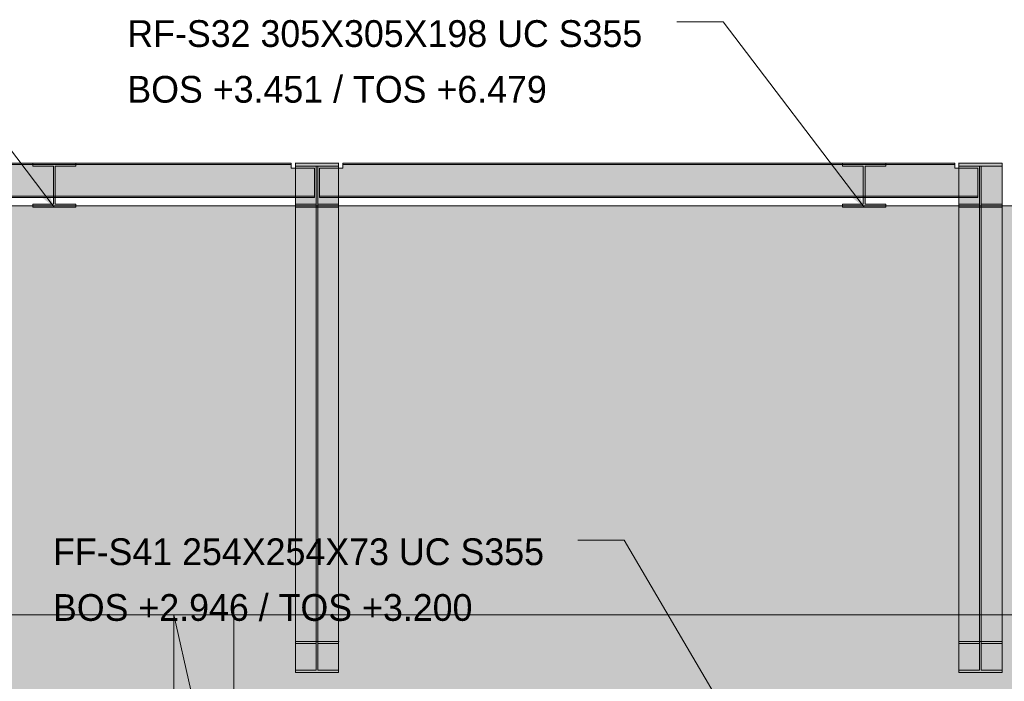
# Model space of a CAD drawing. Header units: millimetres. Extents: x 8750 to 43375, y -8109 to 26244.
# Tile 5 of 8: x 24476 to 30320, y 3405 to 7330. Entities that reach past the tile are written whole.
import ezdxf

# ---------------------------------------------------------------- set-up
doc = ezdxf.new("R2010")
doc.units = ezdxf.units.MM
for name, color, linetype in [('FILL-INK', 7, 'Continuous'), ('FILL-STEEL', 7, 'Continuous'), ('FILL-WHITE', 7, 'Continuous'), ('LINE-CORE', 7, 'Continuous'), ('LINE-INK', 7, 'Continuous'), ('TEXT-INK', 7, 'Continuous')]:
    doc.layers.add(name, color=color, linetype=linetype)

msp = doc.modelspace()

# ---------------------------------------------------------------- hatches: boundary and pattern name
at = {"layer": 'FILL-INK', "true_color": 0x1a1a1f}
h = msp.add_hatch(color=250, dxfattribs=at)
h.dxf.hatch_style = 1
h.paths.add_polyline_path([(24681, 6218.7), (24537.2, 6329.1), (24612.7, 6386.7)])
h = msp.add_hatch(color=250, dxfattribs=at)
h.dxf.hatch_style = 1
h.paths.add_polyline_path([(29488, 6218.7), (29344.2, 6329.1), (29419.7, 6386.7)])
at = {"layer": 'FILL-STEEL', "true_color": 0x0d2973}
h = msp.add_hatch(color=166, dxfattribs=at)
h.dxf.hatch_style = 1
h.paths.add_polyline_path([(24552.8, 6218.7), (24552.8, 6232.7), (24552.8, 6236), (24652.2, 6236), (24675.8, 6236), (24675.8, 6418.4), (24675.8, 6461.7), (24575.9, 6461.7), (24552.8, 6461.7), (24552.8, 6475.8), (24552.8, 6479), (24761.3, 6479), (24809.1, 6479), (24809.1, 6475.8), (24809.1, 6461.7), (24709.2, 6461.7), (24686.2, 6461.7), (24686.2, 6418.4), (24686.2, 6236), (24785.5, 6236), (24809.1, 6236), (24809.1, 6232.7), (24809.1, 6218.7), (24602.2, 6218.7)])
h = msp.add_hatch(color=166, dxfattribs=at)
h.dxf.hatch_style = 1
h.paths.add_polyline_path([(29359.8, 6218.7), (29359.8, 6232.7), (29359.8, 6236), (29459.2, 6236), (29482.8, 6236), (29482.8, 6418.4), (29482.8, 6461.7), (29382.9, 6461.7), (29359.8, 6461.7), (29359.8, 6475.8), (29359.8, 6479), (29568.3, 6479), (29616.2, 6479), (29616.2, 6475.8), (29616.2, 6461.7), (29516.2, 6461.7), (29493.2, 6461.7), (29493.2, 6418.4), (29493.2, 6236), (29592.5, 6236), (29616.2, 6236), (29616.2, 6232.7), (29616.2, 6218.7), (29409.2, 6218.7)])
at = {"layer": 'FILL-WHITE', "true_color": 0xffffff}
h = msp.add_hatch(color=7, dxfattribs=at)
h.dxf.hatch_style = 1
h.paths.add_polyline_path([(21413, 6450), (21551, 6450), (21551, 6471.2), (26087, 6471.2), (26087, 6450), (26225, 6450), (26225, 6283.6), (26087, 6283.6), (21551, 6283.6), (21413, 6283.6)])
h = msp.add_hatch(color=7, dxfattribs=at)
h.dxf.hatch_style = 1
h.paths.add_polyline_path([(21551, 6450), (21551, 6471.2), (26087, 6471.2), (26087, 6450), (26225, 6450), (26225, 6283.6), (26087, 6283.6), (21551, 6283.6), (21413, 6283.6), (21413, 6450)])
h = msp.add_hatch(color=7, dxfattribs=at)
h.dxf.hatch_style = 1
h.paths.add_polyline_path([(21551, 6479), (26087, 6479), (26087, 6471.2), (21551, 6471.2)])
h = msp.add_hatch(color=7, dxfattribs=at)
h.dxf.hatch_style = 1
h.paths.add_polyline_path([(26087, 6479), (26087, 6471.2), (21551, 6471.2), (21551, 6479)])
h = msp.add_hatch(color=7, dxfattribs=at)
h.dxf.hatch_style = 1
h.paths.add_polyline_path([(24552.8, 6236), (24675.8, 6236), (24675.8, 6461.7), (24552.8, 6461.7), (24552.8, 6479), (24809.1, 6479), (24809.1, 6461.7), (24686.2, 6461.7), (24686.2, 6236), (24809.1, 6236), (24809.1, 6218.7), (24552.8, 6218.7)])
h = msp.add_hatch(color=7, dxfattribs=at)
h.dxf.hatch_style = 1
h.paths.add_polyline_path([(24809.1, 6479), (24810.7, 6479.2), (24810.7, 6479.2), (24810.7, 6479.1), (24809.1, 6479)])
h = msp.add_hatch(color=7, dxfattribs=at)
h.dxf.hatch_style = 1
h.paths.add_polyline_path([(26111.8, 6479), (26111.8, 6479), (26110.3, 6479.1), (26110.3, 6479.2), (26110.3, 6479.2)])
h = msp.add_hatch(color=7, dxfattribs=at)
h.dxf.hatch_style = 1
h.paths.add_polyline_path([(26111.8, 6479), (26111.8, 6479), (26110.3, 6479.1), (26110.3, 6479.2), (26110.3, 6479.2)])
h = msp.add_hatch(color=7, dxfattribs=at)
h.dxf.hatch_style = 1
h.paths.add_polyline_path([(26111.8, 6479), (26368.1, 6479), (26368.1, 3641.8), (26111.8, 3641.8)])
h = msp.add_hatch(color=7, dxfattribs=at)
h.dxf.hatch_style = 1
h.paths.add_polyline_path([(26368.1, 6479), (26368.1, 6461.7), (26111.8, 6461.7), (26111.8, 6479)])
h = msp.add_hatch(color=7, dxfattribs=at)
h.dxf.hatch_style = 1
h.paths.add_polyline_path([(26368.1, 6479), (26368.1, 6461.7), (26245.2, 6461.7), (26245.2, 6236), (26368.1, 6236), (26368.1, 6218.7), (26111.8, 6218.7), (26111.8, 6236), (26234.8, 6236), (26234.8, 6461.7), (26111.8, 6461.7), (26111.8, 6479)])
h = msp.add_hatch(color=7, dxfattribs=at)
h.dxf.hatch_style = 1
h.paths.add_polyline_path([(26234.8, 6461.7), (26234.8, 3629.5), (26111.8, 3629.5), (26111.8, 6461.7)])
h = msp.add_hatch(color=7, dxfattribs=at)
h.dxf.hatch_style = 1
h.paths.add_polyline_path([(26111.8, 6218.7), (26111.8, 6236), (26234.8, 6236), (26234.8, 6461.7), (26245.2, 6461.7), (26245.2, 6236), (26368.1, 6236), (26368.1, 6218.7), (26111.8, 6218.7)])
h = msp.add_hatch(color=7, dxfattribs=at)
h.dxf.hatch_style = 1
h.paths.add_polyline_path([(26368.1, 6461.7), (26368.1, 3629.5), (26245.2, 3629.5), (26245.2, 6461.7)])
h = msp.add_hatch(color=7, dxfattribs=at)
h.dxf.hatch_style = 1
h.paths.add_polyline_path([(26255, 6450), (26393, 6450), (26393, 6471.2), (30025, 6471.2), (30025, 6450), (30163, 6450), (30163, 6283.6), (30025, 6283.6), (26393, 6283.6), (26255, 6283.6)])
h = msp.add_hatch(color=7, dxfattribs=at)
h.dxf.hatch_style = 1
h.paths.add_polyline_path([(26393, 6450), (26393, 6471.2), (30025, 6471.2), (30025, 6450), (30163, 6450), (30163, 6283.6), (30025, 6283.6), (26393, 6283.6), (26255, 6283.6), (26255, 6450)])
h = msp.add_hatch(color=7, dxfattribs=at)
h.dxf.hatch_style = 1
h.paths.add_polyline_path([(26368.1, 6479), (26369.7, 6479.2), (26369.7, 6479.2), (26369.7, 6479.1), (26368.1, 6479)])
h = msp.add_hatch(color=7, dxfattribs=at)
h.dxf.hatch_style = 1
h.paths.add_polyline_path([(26393, 6479), (30025, 6479), (30025, 6479), (30025, 6471.2), (26393, 6471.2), (26393, 6471.2)])
h = msp.add_hatch(color=7, dxfattribs=at)
h.dxf.hatch_style = 1
h.paths.add_polyline_path([(30025, 6479), (30025, 6471.2), (26393, 6471.2), (26393, 6479)])
h = msp.add_hatch(color=7, dxfattribs=at)
h.dxf.hatch_style = 1
h.paths.add_polyline_path([(29359.8, 6236), (29482.8, 6236), (29482.8, 6461.7), (29359.8, 6461.7), (29359.8, 6479), (29616.2, 6479), (29616.2, 6461.7), (29493.2, 6461.7), (29493.2, 6236), (29616.2, 6236), (29616.2, 6218.7), (29359.8, 6218.7)])
h = msp.add_hatch(color=7, dxfattribs=at)
h.dxf.hatch_style = 1
h.paths.add_polyline_path([(29616.2, 6479), (29617.7, 6479.2), (29617.7, 6479.2), (29617.7, 6479.1), (29616.2, 6479)])
h = msp.add_hatch(color=7, dxfattribs=at)
h.dxf.hatch_style = 1
h.paths.add_polyline_path([(30049.8, 6479), (30049.8, 6479), (30048.3, 6479.1), (30048.3, 6479.2), (30048.3, 6479.2)])
h = msp.add_hatch(color=7, dxfattribs=at)
h.dxf.hatch_style = 1
h.paths.add_polyline_path([(30049.8, 6479), (30049.8, 6479), (30048.3, 6479.1), (30048.3, 6479.2), (30048.3, 6479.2)])
h = msp.add_hatch(color=7, dxfattribs=at)
h.dxf.hatch_style = 1
h.paths.add_polyline_path([(30049.8, 6479), (30306.1, 6479), (30306.1, 3641.8), (30049.8, 3641.8)])
h = msp.add_hatch(color=7, dxfattribs=at)
h.dxf.hatch_style = 1
h.paths.add_polyline_path([(30306.1, 6479), (30306.1, 6461.7), (30049.8, 6461.7), (30049.8, 6479)])
h = msp.add_hatch(color=7, dxfattribs=at)
h.dxf.hatch_style = 1
h.paths.add_polyline_path([(30306.1, 6479), (30306.1, 6461.7), (30183.2, 6461.7), (30183.2, 6236), (30306.1, 6236), (30306.1, 6218.7), (30049.8, 6218.7), (30049.8, 6236), (30172.8, 6236), (30172.8, 6461.7), (30049.8, 6461.7), (30049.8, 6479)])
h = msp.add_hatch(color=7, dxfattribs=at)
h.dxf.hatch_style = 1
h.paths.add_polyline_path([(30172.8, 6461.7), (30172.8, 3629.5), (30049.8, 3629.5), (30049.8, 6461.7)])
h = msp.add_hatch(color=7, dxfattribs=at)
h.dxf.hatch_style = 1
h.paths.add_polyline_path([(30049.8, 6218.7), (30049.8, 6236), (30172.8, 6236), (30172.8, 6461.7), (30183.2, 6461.7), (30183.2, 6236), (30306.1, 6236), (30306.1, 6218.7), (30049.8, 6218.7)])
h = msp.add_hatch(color=7, dxfattribs=at)
h.dxf.hatch_style = 1
h.paths.add_polyline_path([(30306.1, 6461.7), (30306.1, 3629.5), (30183.2, 3629.5), (30183.2, 6461.7)])
h = msp.add_hatch(color=7, dxfattribs=at)
h.dxf.hatch_style = 1
h.paths.add_polyline_path([(30306.1, 6479), (30307.7, 6479.2), (30307.7, 6479.2), (30307.7, 6479.1), (30306.1, 6479)])
h = msp.add_hatch(color=7, dxfattribs=at)
h.dxf.hatch_style = 1
h.paths.add_polyline_path([(21413, 6283.6), (21551, 6283.6), (26087, 6283.6), (26225, 6283.6), (26225, 6275.8), (26087, 6275.8), (21551, 6275.8), (21413, 6275.8)])
h = msp.add_hatch(color=7, dxfattribs=at)
h.dxf.hatch_style = 1
h.paths.add_polyline_path([(26087, 6283.6), (26225, 6283.6), (26225, 6275.8), (21551, 6275.8), (21413, 6275.8), (21413, 6283.6)])
h = msp.add_hatch(color=7, dxfattribs=at)
h.dxf.hatch_style = 1
h.paths.add_polyline_path([(26255, 6283.6), (26393, 6283.6), (30025, 6283.6), (30025, 6283.6), (30163, 6283.6), (30163, 6275.8), (30025, 6275.8), (26393, 6275.8), (26393, 6275.8), (26255, 6275.8)])
h = msp.add_hatch(color=7, dxfattribs=at)
h.dxf.hatch_style = 1
h.paths.add_polyline_path([(30025, 6283.6), (30163, 6283.6), (30163, 6275.8), (26393, 6275.8), (26255, 6275.8), (26255, 6283.6)])
h = msp.add_hatch(color=7, dxfattribs=at)
h.dxf.hatch_style = 1
h.paths.add_polyline_path([(30552, 6225), (32805.5, 3971.5), (32805.5, 3350), (21348, 3350), (21348, 6225)])
h = msp.add_hatch(color=7, dxfattribs=at)
h.dxf.hatch_style = 1
h.paths.add_polyline_path([(30552, 6225), (32805.5, 3971.5), (32805.5, 3350), (21348, 3350), (21348, 6225)])
h = msp.add_hatch(color=7, dxfattribs=at)
h.dxf.hatch_style = 1
h.paths.add_polyline_path([(26234.8, 6236), (26234.8, 3469.9), (26111.8, 3469.9), (26111.8, 6236)])
h = msp.add_hatch(color=7, dxfattribs=at)
h.dxf.hatch_style = 1
h.paths.add_polyline_path([(26111.8, 3457.7), (26111.8, 6218.7), (26368.1, 6218.7), (26368.1, 3457.7)])
h = msp.add_hatch(color=7, dxfattribs=at)
h.dxf.hatch_style = 1
h.paths.add_polyline_path([(26368.1, 6236), (26368.1, 3469.9), (26245.2, 3469.9), (26245.2, 6236)])
h = msp.add_hatch(color=7, dxfattribs=at)
h.dxf.hatch_style = 1
h.paths.add_polyline_path([(30172.8, 6236), (30172.8, 3469.9), (30049.8, 3469.9), (30049.8, 6236)])
h = msp.add_hatch(color=7, dxfattribs=at)
h.dxf.hatch_style = 1
h.paths.add_polyline_path([(30049.8, 3457.7), (30049.8, 6218.7), (30306.1, 6218.7), (30306.1, 3457.7)])
h = msp.add_hatch(color=7, dxfattribs=at)
h.dxf.hatch_style = 1
h.paths.add_polyline_path([(30306.1, 6236), (30306.1, 3469.9), (30183.2, 3469.9), (30183.2, 6236)])
h = msp.add_hatch(color=7, dxfattribs=at)
h.dxf.hatch_style = 1
h.paths.add_polyline_path([(19126.3, 3800), (25390.4, 3800), (25390.4, -100), (25233, -100), (25233, 3200.5), (19129.5, 3200.5), (19129.5, -100), (19129.5, -100), (19129.5, -100), (19126.3, -100), (19126.3, 3800)])
h = msp.add_hatch(color=7, dxfattribs=at)
h.dxf.hatch_style = 1
h.paths.add_polyline_path([(19126.3, 3351.3), (19126.3, 3800), (25390.4, 3800), (25390.4, 3351.3), (19126.3, 3351.3)])
h = msp.add_hatch(color=7, dxfattribs=at)
h.dxf.hatch_style = 1
h.paths.add_polyline_path([(25390.4, 3800), (25492, 3351.3), (25492, 3198.7), (25492, 3197.1), (25491.9, 3197.1), (25390.4, -100), (25390.4, 3800), (25390.1, 3801.6)])
h = msp.add_hatch(color=7, dxfattribs=at)
h.dxf.hatch_style = 1
h.paths.add_polyline_path([(25390.4, 3800), (25746, 3800), (25746.3, 3800.4), (25746.3, 3800), (25746.3, 3800), (25746.3, 3351.3), (25746, 3351.3), (25668.7, 3351.3), (25668.7, 3200.5), (25664.9, 3200.5), (25664.9, 3309.5), (25492, 3309.5), (25390.4, 3309.5)])
h = msp.add_hatch(color=7, dxfattribs=at)
h.dxf.hatch_style = 1
h.paths.add_polyline_path([(25746.3, 3800), (25746.3, 3200.5), (25664.9, 3200.5), (25664.9, 3309.5), (25390.4, 3309.5), (25390.4, 3800)])
h = msp.add_hatch(color=7, dxfattribs=at)
h.dxf.hatch_style = 1
h.paths.add_polyline_path([(25746, 3800), (25746, 3351.3), (25492, 3351.3), (25492, 3309.5), (25390.4, 3309.5), (25390.4, 3800)])
h = msp.add_hatch(color=7, dxfattribs=at)
h.dxf.hatch_style = 1
h.paths.add_polyline_path([(25390.4, 3800), (25746, 3800), (25746, 3351.3), (25492, 3351.3), (25492, 3198.7), (25746, 3198.7), (25746, -100), (25390.4, -100)])
h = msp.add_hatch(color=7, dxfattribs=at)
h.dxf.hatch_style = 1
h.paths.add_polyline_path([(25746, 3800), (25746, 3351.3), (25492, 3351.3), (25390.4, 3800)])
h = msp.add_hatch(color=7, dxfattribs=at)
h.dxf.hatch_style = 1
h.paths.add_polyline_path([(25390.4, 3800), (25746, 3800), (25746, 3199), (25746, 3198.7), (25746, -100), (25746, -100), (25746, -100.4), (25746, -100), (25390.4, -100), (25390.4, 3198.7), (25746, 3198.7), (25746, 3351.3), (25390.4, 3351.3)])
h = msp.add_hatch(color=7, dxfattribs=at)
h.dxf.hatch_style = 1
h.paths.add_polyline_path([(25746, 3800.4), (25746, 3800), (25746, 3800)])
h = msp.add_hatch(color=7, dxfattribs=at)
h.dxf.hatch_style = 1
h.paths.add_polyline_path([(32022.2, 3800), (32022.2, -100), (31421, -100), (31421, 2848.6), (31961.9, 2848.6), (31961.9, 3200.5), (25753.5, 3200.5), (25753.5, -100), (25753.5, -100.4), (25753.5, -100), (25746.3, -100), (25746.3, 2849), (25747.6, 2849), (25747.6, 3200.5), (25746.3, 3200.5), (25746.3, 3800)])
h = msp.add_hatch(color=7, dxfattribs=at)
h.dxf.hatch_style = 1
h.paths.add_polyline_path([(25746.3, 3800), (32022.2, 3800), (32022.2, 3351.3), (25746.3, 3351.3)])
h = msp.add_hatch(color=7, dxfattribs=at)
h.dxf.hatch_style = 1
h.paths.add_polyline_path([(26111.8, 3469.9), (26234.8, 3469.9), (26234.8, 3629.5), (26111.8, 3629.5), (26111.8, 3641.8), (26368.1, 3641.8), (26368.1, 3629.5), (26245.2, 3629.5), (26245.2, 3469.9), (26368.1, 3469.9), (26368.1, 3457.7), (26111.8, 3457.7)])
h = msp.add_hatch(color=7, dxfattribs=at)
h.dxf.hatch_style = 1
h.paths.add_polyline_path([(26368.1, 3641.8), (26369.7, 3641.9), (26369.7, 3641.9), (26369.7, 3641.8)])
h = msp.add_hatch(color=7, dxfattribs=at)
h.dxf.hatch_style = 1
h.paths.add_polyline_path([(30049.8, 3469.9), (30172.8, 3469.9), (30172.8, 3629.5), (30049.8, 3629.5), (30049.8, 3641.8), (30306.1, 3641.8), (30306.1, 3629.5), (30183.2, 3629.5), (30183.2, 3469.9), (30306.1, 3469.9), (30306.1, 3457.7), (30049.8, 3457.7)])
h = msp.add_hatch(color=7, dxfattribs=at)
h.dxf.hatch_style = 1
h.paths.add_polyline_path([(30306.1, 3641.8), (30307.7, 3641.9), (30307.7, 3641.9), (30307.7, 3641.8)])

# ---------------------------------------------------------------- linework, layer by layer
at = {"layer": 'LINE-CORE', "lineweight": 5}
for points in [[(21413, 6450), (21551, 6450), (21551, 6471.2), (26087, 6471.2), (26087, 6471.2), (26087, 6471.2), (26087, 6471.2), (26087, 6450), (26225, 6450), (26225, 6283.6), (26087, 6283.6), (21551, 6283.6), (21551, 6283.6), (21413, 6283.6)], [(21551, 6450), (21551, 6471.2), (21551, 6471.2), (21551, 6471.2), (21551, 6471.2), (26087, 6471.2), (26087, 6450), (26225, 6450), (26225, 6283.6), (26087, 6283.6), (26087, 6283.6), (21551, 6283.6), (21413, 6283.6), (21413, 6450)], [(21551, 6479), (26087, 6479), (26087, 6471.2), (21551, 6471.2)], [(26087, 6479), (26087, 6471.2), (21551, 6471.2), (21551, 6479)], [(24552.8, 6236), (24675.8, 6236), (24675.8, 6461.7), (24552.8, 6461.7), (24552.8, 6461.7), (24552.8, 6461.7), (24552.8, 6479), (24809.1, 6479), (24809.1, 6461.7), (24686.2, 6461.7), (24686.2, 6236), (24809.1, 6236), (24809.1, 6236), (24809.1, 6236), (24809.1, 6218.7), (24552.8, 6218.7), (24552.8, 6218.7), (24552.8, 6218.7)], [(24809.1, 6479), (24810.7, 6479.2), (24810.7, 6479.2), (24810.7, 6479.1), (24809.1, 6479)], [(26111.8, 6479), (26111.8, 6479), (26110.3, 6479.1), (26110.3, 6479.2), (26110.3, 6479.2)], [(26111.8, 6479), (26111.8, 6479), (26110.3, 6479.1), (26110.3, 6479.2), (26110.3, 6479.2)], [(26111.8, 6479), (26368.1, 6479), (26368.1, 3641.8), (26111.8, 3641.8)], [(26368.1, 6479), (26368.1, 6461.7), (26368.1, 6461.7), (26368.1, 6461.7), (26111.8, 6461.7), (26111.8, 6461.7), (26111.8, 6461.7), (26111.8, 6479)], [(26368.1, 6479), (26368.1, 6461.7), (26368.1, 6461.7), (26368.1, 6461.7), (26245.2, 6461.7), (26245.2, 6236), (26368.1, 6236), (26368.1, 6218.7), (26368.1, 6218.7), (26368.1, 6218.7), (26111.8, 6218.7), (26111.8, 6236), (26111.8, 6236), (26111.8, 6236), (26234.8, 6236), (26234.8, 6461.7), (26111.8, 6461.7), (26111.8, 6479)], [(26234.8, 6461.7), (26234.8, 3629.5), (26111.8, 3629.5), (26111.8, 6461.7)], [(26111.8, 6218.7), (26111.8, 6236), (26111.8, 6236), (26111.8, 6236), (26234.8, 6236), (26234.8, 6461.7), (26234.8, 6461.7), (26245.2, 6461.7), (26245.2, 6461.7), (26245.2, 6236), (26368.1, 6236), (26368.1, 6236), (26368.1, 6236), (26368.1, 6218.7), (26368.1, 6218.7), (26368.1, 6218.7), (26111.8, 6218.7), (26111.8, 6218.7)], [(26368.1, 6461.7), (26368.1, 3629.5), (26245.2, 3629.5), (26245.2, 6461.7)], [(26255, 6450), (26393, 6450), (26393, 6471.2), (30025, 6471.2), (30025, 6471.2), (30025, 6450), (30163, 6450), (30163, 6283.6), (30025, 6283.6), (26393, 6283.6), (26393, 6283.6), (26255, 6283.6)], [(26393, 6450), (26393, 6471.2), (26393, 6471.2), (30025, 6471.2), (30025, 6450), (30163, 6450), (30163, 6283.6), (30025, 6283.6), (30025, 6283.6), (26393, 6283.6), (26255, 6283.6), (26255, 6450)], [(26368.1, 6479), (26369.7, 6479.2), (26369.7, 6479.2), (26369.7, 6479.1), (26368.1, 6479)], [(26393, 6479), (30025, 6479), (30025, 6479), (30025, 6471.2), (26393, 6471.2), (26393, 6471.2)], [(30025, 6479), (30025, 6471.2), (26393, 6471.2), (26393, 6479)], [(29359.8, 6236), (29482.8, 6236), (29482.8, 6461.7), (29359.8, 6461.7), (29359.8, 6461.7), (29359.8, 6461.7), (29359.8, 6479), (29616.2, 6479), (29616.2, 6461.7), (29493.2, 6461.7), (29493.2, 6236), (29616.2, 6236), (29616.2, 6236), (29616.2, 6236), (29616.2, 6218.7), (29359.8, 6218.7), (29359.8, 6218.7), (29359.8, 6218.7)], [(29616.2, 6479), (29617.7, 6479.2), (29617.7, 6479.2), (29617.7, 6479.1), (29616.2, 6479)], [(30049.8, 6479), (30049.8, 6479), (30048.3, 6479.1), (30048.3, 6479.2), (30048.3, 6479.2)], [(30049.8, 6479), (30049.8, 6479), (30048.3, 6479.1), (30048.3, 6479.2), (30048.3, 6479.2)], [(30049.8, 6479), (30306.1, 6479), (30306.1, 3641.8), (30049.8, 3641.8)], [(30306.1, 6479), (30306.1, 6461.7), (30306.1, 6461.7), (30306.1, 6461.7), (30049.8, 6461.7), (30049.8, 6461.7), (30049.8, 6461.7), (30049.8, 6479)], [(30306.1, 6479), (30306.1, 6461.7), (30306.1, 6461.7), (30306.1, 6461.7), (30183.2, 6461.7), (30183.2, 6236), (30306.1, 6236), (30306.1, 6218.7), (30306.1, 6218.7), (30306.1, 6218.7), (30049.8, 6218.7), (30049.8, 6236), (30049.8, 6236), (30049.8, 6236), (30172.8, 6236), (30172.8, 6461.7), (30049.8, 6461.7), (30049.8, 6479)], [(30172.8, 6461.7), (30172.8, 3629.5), (30049.8, 3629.5), (30049.8, 6461.7)], [(30049.8, 6218.7), (30049.8, 6236), (30049.8, 6236), (30049.8, 6236), (30172.8, 6236), (30172.8, 6461.7), (30172.8, 6461.7), (30183.2, 6461.7), (30183.2, 6461.7), (30183.2, 6236), (30306.1, 6236), (30306.1, 6236), (30306.1, 6236), (30306.1, 6218.7), (30306.1, 6218.7), (30306.1, 6218.7), (30049.8, 6218.7), (30049.8, 6218.7)], [(30306.1, 6461.7), (30306.1, 3629.5), (30183.2, 3629.5), (30183.2, 6461.7)], [(30306.1, 6479), (30307.7, 6479.2), (30307.7, 6479.2), (30307.7, 6479.1), (30306.1, 6479)], [(21413, 6283.6), (21551, 6283.6), (26087, 6283.6), (26087, 6283.6), (26225, 6283.6), (26225, 6275.8), (26087, 6275.8), (21551, 6275.8), (21551, 6275.8), (21413, 6275.8)], [(26087, 6283.6), (26225, 6283.6), (26225, 6275.8), (21551, 6275.8), (21413, 6275.8), (21413, 6283.6)], [(26255, 6283.6), (26393, 6283.6), (30025, 6283.6), (30025, 6283.6), (30163, 6283.6), (30163, 6275.8), (30025, 6275.8), (26393, 6275.8), (26393, 6275.8), (26255, 6275.8)], [(30025, 6283.6), (30163, 6283.6), (30163, 6275.8), (26393, 6275.8), (26255, 6275.8), (26255, 6283.6)], [(30552, 6225), (32805.5, 3971.5), (32805.5, 3350), (21348, 3350), (21348, 6225)], [(30552, 6225), (32805.5, 3971.5), (32805.5, 3971.5), (32805.5, 3971.5), (32805.5, 3350), (21348, 3350), (21348, 3350), (21348, 6225)], [(26234.8, 6236), (26234.8, 3469.9), (26111.8, 3469.9), (26111.8, 6236)], [(26111.8, 3457.7), (26111.8, 6218.7), (26368.1, 6218.7), (26368.1, 6218.7), (26368.1, 3457.7), (26111.8, 3457.7)], [(26368.1, 6236), (26368.1, 3469.9), (26245.2, 3469.9), (26245.2, 6236)], [(30172.8, 6236), (30172.8, 3469.9), (30049.8, 3469.9), (30049.8, 6236)], [(30049.8, 3457.7), (30049.8, 6218.7), (30306.1, 6218.7), (30306.1, 6218.7), (30306.1, 3457.7), (30049.8, 3457.7)], [(30306.1, 6236), (30306.1, 3469.9), (30183.2, 3469.9), (30183.2, 6236)], [(19126.3, 3800), (25390.4, 3800), (25390.4, 3800), (25390.4, -100), (25390.4, -100), (25390.4, -100), (25390.4, -100), (25233, -100), (25233, 3200.5), (19129.5, 3200.5), (19129.5, -100), (19129.5, -100), (19129.5, -100), (19129.5, -100), (19126.3, -100), (19126.3, 3800), (19126.3, 3800)], [(19126.3, 3351.3), (19126.3, 3800), (25390.4, 3800), (25390.4, 3800), (25390.4, 3800), (25390.4, 3800), (25390.4, 3351.3), (19126.3, 3351.3), (19126.3, 3351.3), (19126.3, 3351.3)], [(25390.4, 3800), (25492, 3351.3), (25492, 3198.7), (25492, 3198.7), (25492, 3198.7), (25492, 3197.1), (25491.9, 3197.1), (25390.4, -100), (25390.4, 3800), (25390.1, 3801.6)], [(25390.4, 3800), (25746, 3800), (25746.3, 3800.4), (25746.3, 3800), (25746.3, 3800), (25746.3, 3351.3), (25746, 3351.3), (25668.7, 3351.3), (25668.7, 3200.5), (25664.9, 3200.5), (25664.9, 3309.5), (25492, 3309.5), (25390.4, 3309.5)], [(25746.3, 3800), (25746.3, 3800), (25746.3, 3200.5), (25664.9, 3200.5), (25664.9, 3309.5), (25390.4, 3309.5), (25390.4, 3800), (25390.4, 3800)], [(25746, 3800), (25746, 3351.3), (25492, 3351.3), (25492, 3309.5), (25390.4, 3309.5), (25390.4, 3800)], [(25390.4, 3800), (25746, 3800), (25746, 3351.3), (25492, 3351.3), (25492, 3198.7), (25746, 3198.7), (25746, -100), (25390.4, -100)], [(25746, 3800), (25746, 3351.3), (25492, 3351.3), (25390.4, 3800), (25390.4, 3800)], [(25390.4, 3800), (25746, 3800), (25746, 3199), (25746, 3198.7), (25746, -100), (25746, -100), (25746, -100), (25746, -100.4), (25746, -100), (25390.4, -100), (25390.4, 3198.7), (25746, 3198.7), (25746, 3351.3), (25390.4, 3351.3)], [(25746, 3800.4), (25746, 3800), (25746, 3800)], [(32022.2, 3800), (32022.2, -100), (31421, -100), (31421, 2848.6), (31961.9, 2848.6), (31961.9, 3200.5), (25753.5, 3200.5), (25753.5, -100), (25753.5, -100.4), (25753.5, -100), (25746.3, -100), (25746.3, 2849), (25747.6, 2849), (25747.6, 3200.5), (25746.3, 3200.5), (25746.3, 3800)], [(25746.3, 3800), (32022.2, 3800), (32022.2, 3351.3), (25746.3, 3351.3)], [(26111.8, 3469.9), (26234.8, 3469.9), (26234.8, 3629.5), (26111.8, 3629.5), (26111.8, 3641.8), (26368.1, 3641.8), (26368.1, 3629.5), (26245.2, 3629.5), (26245.2, 3469.9), (26368.1, 3469.9), (26368.1, 3457.7), (26111.8, 3457.7)], [(26368.1, 3641.8), (26369.7, 3641.9), (26369.7, 3641.9), (26369.7, 3641.8), (26368.1, 3641.8)], [(30049.8, 3469.9), (30172.8, 3469.9), (30172.8, 3629.5), (30049.8, 3629.5), (30049.8, 3641.8), (30306.1, 3641.8), (30306.1, 3629.5), (30183.2, 3629.5), (30183.2, 3469.9), (30306.1, 3469.9), (30306.1, 3457.7), (30049.8, 3457.7)], [(30306.1, 3641.8), (30307.7, 3641.9), (30307.7, 3641.9), (30307.7, 3641.8), (30306.1, 3641.8)]]:
    msp.add_lwpolyline(points, close=True, dxfattribs=at)
at = {"layer": 'LINE-INK', "lineweight": 5}
for p, q in [((24681, 6218.7), (23843.9, 7317.2)), ((28650.9, 7317.2), (28375.9, 7317.2)), ((29488, 6218.7), (28650.9, 7317.2)), ((28062.5, 4242.9), (27787.5, 4242.9)), ((28826, 2945.9), (28062.5, 4242.9))]:
    msp.add_line(p, q, dxfattribs=at)
for points in [[(24552.8, 6218.7), (24552.8, 6232.7), (24552.8, 6236), (24652.2, 6236), (24675.8, 6236), (24675.8, 6418.4), (24675.8, 6461.7), (24575.9, 6461.7), (24552.8, 6461.7), (24552.8, 6475.8), (24552.8, 6479), (24761.3, 6479), (24809.1, 6479), (24809.1, 6475.8), (24809.1, 6461.7), (24709.2, 6461.7), (24686.2, 6461.7), (24686.2, 6418.4), (24686.2, 6236), (24785.5, 6236), (24809.1, 6236), (24809.1, 6232.7), (24809.1, 6218.7), (24602.2, 6218.7)], [(29359.8, 6218.7), (29359.8, 6232.7), (29359.8, 6236), (29459.2, 6236), (29482.8, 6236), (29482.8, 6418.4), (29482.8, 6461.7), (29382.9, 6461.7), (29359.8, 6461.7), (29359.8, 6475.8), (29359.8, 6479), (29568.3, 6479), (29616.2, 6479), (29616.2, 6475.8), (29616.2, 6461.7), (29516.2, 6461.7), (29493.2, 6461.7), (29493.2, 6418.4), (29493.2, 6236), (29592.5, 6236), (29616.2, 6236), (29616.2, 6232.7), (29616.2, 6218.7), (29409.2, 6218.7)]]:
    msp.add_lwpolyline(points, close=True, dxfattribs=at)

# ---------------------------------------------------------------- texts
at = {"layer": 'TEXT-INK'}
for s, p in [('RF-S32 305X305X198 UC S355', (25114.3, 7168.4)), ('BOS +3.451 / TOS +6.479', (25114.3, 6837.7)), ('FF-S41 254X254X73 UC S355', (24672.9, 4094.1)), ('BOS +2.946 / TOS +3.200', (24672.9, 3763.3))]:
    msp.add_text(s, height=158.75, dxfattribs=at).set_placement(p)

doc.saveas('drawing.dxf')
